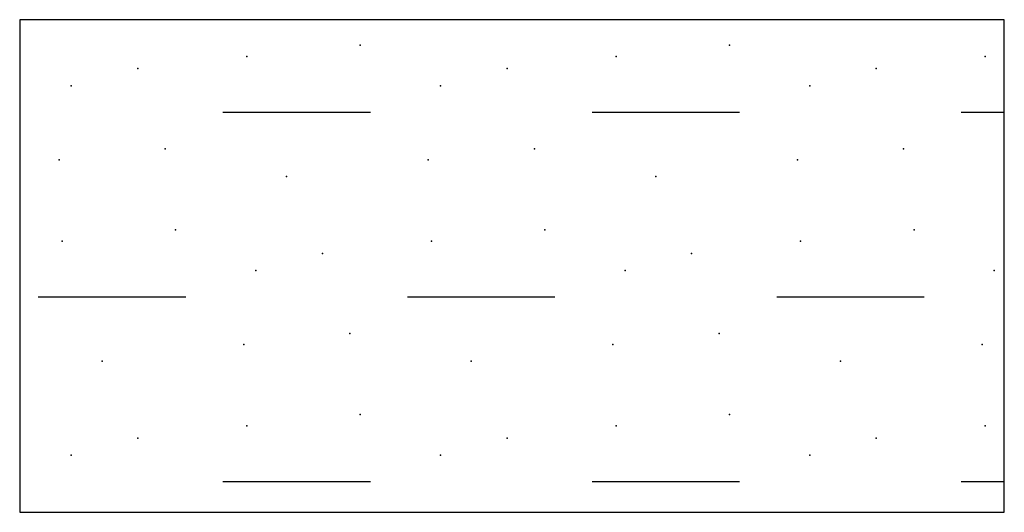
# Model space of a CAD drawing. Header units: metres. Extents: x -4 to 59.8, y 277.5 to 306.2.
# Tile 9 of 10: x 48.7 to 50.3, y 290.9 to 291.7. Entities that reach past the tile are written whole.
import ezdxf

# ---------------------------------------------------------------- set-up
doc = ezdxf.new("R2010")
doc.units = ezdxf.units.M
doc.linetypes.add('SOLID', pattern=[0])

msp = doc.modelspace()

# ---------------------------------------------------------------- linework, layer by layer
at = {"color": 7, "linetype": 'SOLID'}
for points in [[(48.718, 290.9107), (50.318, 290.9107), (50.318, 291.7107), (48.718, 291.7107), (48.718, 290.9107)], [(49.0481, 291.5607), (49.2878, 291.5607)], [(49.6481, 291.5607), (49.8878, 291.5607)], [(50.2481, 291.5607), (50.318, 291.5607)], [(48.7481, 291.2607), (48.9878, 291.2607)], [(49.3481, 291.2607), (49.5878, 291.2607)], [(49.9481, 291.2607), (50.1878, 291.2607)], [(49.0481, 290.9607), (49.2878, 290.9607)], [(49.6481, 290.9607), (49.8878, 290.9607)], [(50.2481, 290.9607), (50.318, 290.9607)]]:
    msp.add_lwpolyline(points, dxfattribs=at)
at = {"color": 7}
for p in [(49.2713, 291.6695), (49.8713, 291.6695), (49.087, 291.651), (49.687, 291.651), (50.287, 291.651), (48.9099, 291.6312), (49.5099, 291.6312), (50.1099, 291.6312), (48.8017, 291.6035), (49.4017, 291.6035), (50.0017, 291.6035), (48.9544, 291.5009), (49.5544, 291.5009), (50.1544, 291.5009), (48.782, 291.483), (49.382, 291.483), (49.982, 291.483), (49.1518, 291.456), (49.7518, 291.456), (48.9713, 291.3695), (49.5713, 291.3695), (50.1713, 291.3695), (48.787, 291.351), (49.387, 291.351), (49.987, 291.351), (49.2099, 291.3312), (49.8099, 291.3312), (49.1017, 291.3035), (49.7017, 291.3035), (50.3017, 291.3035), (49.2544, 291.2009), (49.8544, 291.2009), (49.082, 291.183), (49.682, 291.183), (50.282, 291.183), (48.8518, 291.156), (49.4518, 291.156), (50.0518, 291.156), (49.2713, 291.0695), (49.8713, 291.0695), (49.087, 291.051), (49.687, 291.051), (50.287, 291.051), (48.9099, 291.0312), (49.5099, 291.0312), (50.1099, 291.0312), (48.8017, 291.0035), (49.4017, 291.0035), (50.0017, 291.0035)]:
    msp.add_point(p, dxfattribs=at)

doc.saveas('drawing.dxf')
